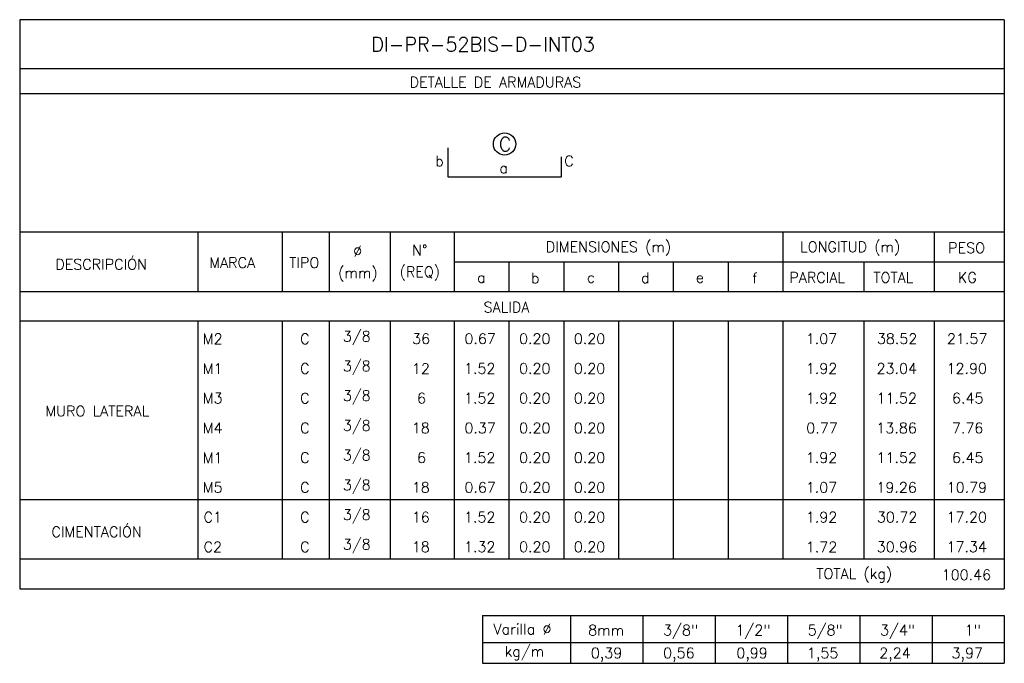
# Model space of a CAD drawing. Header units: metres. Extents: x -260 to 410, y 23 to 160.
# Tile 5 of 15: x -127 to -101, y 62 to 78. Entities that reach past the tile are written whole.
import ezdxf
from ezdxf.enums import TextEntityAlignment as Align

# ---------------------------------------------------------------- set-up
doc = ezdxf.new("R2010")
doc.units = ezdxf.units.M
for name, color, linetype in [('XREF-SE-CUADROS DE DESPIECE - HUAURA_PQT4$0$21', 3, 'Continuous'), ('XREF-SE-CUADROS DE DESPIECE - HUAURA_PQT4$0$21C', 3, 'Continuous'), ('XREF-SE-CUADROS DE DESPIECE - HUAURA_PQT4$0$23', 2, 'Continuous'), ('XREF-SE-CUADROS DE DESPIECE - HUAURA_PQT4$0$S-ANNO-TEXT', 7, 'Continuous'), ('XREF-SE-CUADROS DE DESPIECE - HUAURA_PQT4$0$S-LNWK-0006', 1, 'Continuous')]:
    doc.layers.add(name, color=color, linetype=linetype)
doc.styles.add('XREF-SE-CUADROS DE DESPIECE - HUAURA_PQT4$0$TEGEPSA 100', font='romans.shx')

# ---------------------------------------------------------------- blocks, each defined once
blk = doc.blocks.new('XREF-SE-CUADROS DE DESPIECE - HUAURA_PQT4')
at = {"layer": 'XREF-SE-CUADROS DE DESPIECE - HUAURA_PQT4$0$21'}
for p, q in [((-122.047, 72.91), (-122.047, 71.379)), ((-119.881, 72.91), (-119.881, 71.379)), ((-118.668, 72.91), (-118.668, 71.379)), ((-117.098, 72.91), (-117.098, 71.379)), ((-115.449, 72.91), (-115.449, 71.379)), ((-106.982, 72.91), (-106.982, 71.379)), ((-103.086, 72.91), (-103.086, 71.379)), ((-115.449, 72.14), (-101.278, 72.14)), ((-114.037, 72.14), (-114.037, 71.379)), ((-112.626, 72.14), (-112.626, 71.379)), ((-111.215, 72.14), (-111.215, 71.379)), ((-109.804, 72.14), (-109.804, 71.379)), ((-108.393, 72.14), (-108.393, 71.379)), ((-104.895, 72.14), (-104.895, 71.379)), ((-126.637, 71.379), (-101.278, 71.379)), ((-126.637, 70.617), (-101.278, 70.617)), ((-122.047, 70.617), (-122.047, 64.488)), ((-119.881, 70.617), (-119.881, 64.488)), ((-118.668, 70.617), (-118.668, 64.488)), ((-117.098, 70.617), (-117.098, 64.488)), ((-115.449, 70.617), (-115.449, 64.488)), ((-114.037, 70.617), (-114.037, 64.488)), ((-112.626, 70.617), (-112.626, 64.488)), ((-111.215, 70.617), (-111.215, 64.488)), ((-109.804, 70.617), (-109.804, 64.488)), ((-108.393, 70.617), (-108.393, 64.488)), ((-106.982, 70.617), (-106.982, 64.488)), ((-104.895, 70.617), (-104.895, 64.488)), ((-103.086, 70.617), (-103.086, 64.488)), ((-126.637, 66.02), (-101.278, 66.02)), ((-126.637, 64.488), (-101.278, 64.488)), ((-112.454, 63.024), (-112.454, 61.796)), ((-110.591, 63.024), (-110.591, 61.796)), ((-108.728, 63.024), (-108.728, 61.796)), ((-106.866, 63.024), (-106.866, 61.796)), ((-105.003, 63.024), (-105.003, 61.796)), ((-103.14, 63.024), (-103.14, 61.796)), ((-114.719, 62.336), (-101.278, 62.336))]:
    blk.add_line(p, q, dxfattribs=at)
at = {"layer": 'XREF-SE-CUADROS DE DESPIECE - HUAURA_PQT4$0$21C'}
blk.add_circle((-114.148, 75.177), 0.288, dxfattribs=at)
at = {"layer": 'XREF-SE-CUADROS DE DESPIECE - HUAURA_PQT4$0$23'}
for p, q in [((-126.637, 78.38), (-126.637, 63.713)), ((-101.278, 78.38), (-101.278, 63.713)), ((-126.637, 72.91), (-101.278, 72.91)), ((-126.637, 63.713), (-101.278, 63.713)), ((-114.719, 63.024), (-114.719, 61.796)), ((-114.719, 63.024), (-101.278, 63.024)), ((-114.719, 63.024), (-114.719, 61.796)), ((-101.278, 63.024), (-101.278, 61.796)), ((-114.719, 61.796), (-101.278, 61.796))]:
    blk.add_line(p, q, dxfattribs=at)
for points in [[(-101.278, 78.38), (-126.637, 78.38)], [(-101.278, 77.11), (-126.637, 77.11)], [(-101.278, 76.474), (-126.637, 76.474)]]:
    blk.add_lwpolyline(points, dxfattribs=at)
at = {"layer": 'XREF-SE-CUADROS DE DESPIECE - HUAURA_PQT4$0$S-LNWK-0006'}
blk.add_lwpolyline([(-112.69, 74.848), (-112.69, 74.338, -0.414214), (-112.703, 74.325), (-115.599, 74.325), (-115.599, 75.076)], format="xyb", dxfattribs=at)
at = {"style": 'XREF-SE-CUADROS DE DESPIECE - HUAURA_PQT4$0$TEGEPSA 100'}
for s, p in [('Ø', (-118.049, 72.28)), ('N°', (-116.528, 72.307)), ('DIMENSIONES (m)', (-113.086, 72.394)), ('LONGITUD (m)', (-106.538, 72.394)), ('PESO', (-102.723, 72.367)), ('DESCRIPCIÓN', (-125.72, 71.94)), ('MARCA', (-121.754, 71.986)), ('TIPO', (-119.695, 71.986)), ('(mm)', (-118.435, 71.721)), ('(REQ)', (-116.852, 71.748)), ('a', (-114.856, 71.603)), ('b', (-113.47, 71.591)), ('c', (-112.029, 71.603)), ('d', (-110.634, 71.592)), ('e', (-109.222, 71.603)), ('f', (-107.771, 71.589)), ('PARCIAL', (-106.814, 71.601)), ('TOTAL', (-104.65, 71.601)), ('KG', (-102.473, 71.601)), ('M2', (-121.92, 70.021)), ('C', (-119.413, 70.023)), (' 3/8', (-118.5, 70.088)), ('36', (-116.53, 70.024)), ('0.67', (-115.184, 70.024)), ('0.20', (-113.776, 70.024)), ('0.20', (-112.365, 70.024)), ('1.07', (-106.392, 70.024)), ('38.52', (-104.56, 70.024)), ('21.57', (-102.755, 70.024)), ('M1', (-121.92, 69.255)), ('C', (-119.413, 69.257)), (' 3/8', (-118.5, 69.322)), ('12', (-116.535, 69.253)), ('1.52', (-115.194, 69.258)), ('0.20', (-113.776, 69.258)), ('0.20', (-112.365, 69.258)), ('1.92', (-106.39, 69.258)), ('23.04', (-104.568, 69.258)), ('12.90', (-102.766, 69.258)), ('M3', (-121.92, 68.492)), ('C', (-119.413, 68.491)), (' 3/8', (-118.5, 68.556)), ('6', (-116.403, 68.492)), ('1.52', (-115.194, 68.492)), ('0.20', (-113.776, 68.492)), ('0.20', (-112.365, 68.492)), ('1.92', (-106.39, 68.492)), ('11.52', (-104.569, 68.492)), ('6.45', (-102.624, 68.492)), ('MURO LATERAL', (-125.975, 68.16)), ('M4', (-121.92, 67.723)), ('C', (-119.413, 67.725)), (' 3/8', (-118.5, 67.79)), ('18', (-116.538, 67.726)), ('0.37', (-115.184, 67.726)), ('0.20', (-113.776, 67.726)), ('0.20', (-112.365, 67.726)), ('0.77', (-106.379, 67.726)), ('13.86', (-104.573, 67.726)), ('7.76', (-102.628, 67.726)), ('M1', (-121.92, 66.956)), ('C', (-119.413, 66.959)), (' 3/8', (-118.5, 67.024)), ('6', (-116.403, 66.96)), ('1.52', (-115.194, 66.96)), ('0.20', (-113.776, 66.96)), ('0.20', (-112.365, 66.96)), ('1.92', (-106.39, 66.96)), ('11.52', (-104.569, 66.96)), ('6.45', (-102.624, 66.96)), ('M5', (-121.92, 66.193)), ('C', (-119.413, 66.193)), (' 3/8', (-118.5, 66.257)), ('18', (-116.538, 66.193)), ('0.67', (-115.184, 66.193)), ('0.20', (-113.776, 66.193)), ('0.20', (-112.365, 66.193)), ('1.07', (-106.392, 66.193)), ('19.26', (-104.573, 66.193)), ('10.79', (-102.762, 66.193)), ('C1', (-121.902, 65.427)), ('C', (-119.413, 65.427)), (' 3/8', (-118.5, 65.491)), ('16', (-116.539, 65.427)), ('1.52', (-115.194, 65.427)), ('0.20', (-113.776, 65.427)), ('0.20', (-112.365, 65.427)), ('1.92', (-106.39, 65.427)), ('30.72', (-104.56, 65.427)), ('17.20', (-102.766, 65.427)), ('CIMENTACIÓN', (-125.819, 65.049)), ('C2', (-121.902, 64.66)), ('C', (-119.413, 64.66)), (' 3/8', (-118.5, 64.725)), ('18', (-116.538, 64.661)), ('1.32', (-115.194, 64.661)), ('0.20', (-113.776, 64.661)), ('0.20', (-112.365, 64.661)), ('1.72', (-106.39, 64.659)), ('30.96', (-104.564, 64.661)), ('17.34', (-102.767, 64.661))]:
    blk.add_text(s, height=0.27, dxfattribs=at).set_placement(p)
at = {"layer": 'XREF-SE-CUADROS DE DESPIECE - HUAURA_PQT4$0$23', "style": 'XREF-SE-CUADROS DE DESPIECE - HUAURA_PQT4$0$TEGEPSA 100'}
for s, p in [('SALIDA', (-114.689, 70.839)), ('TOTAL (kg)', (-106.12, 63.972)), ('100.46', (-102.891, 63.942))]:
    blk.add_text(s, height=0.27, dxfattribs=at).set_placement(p)
at = {"layer": 'XREF-SE-CUADROS DE DESPIECE - HUAURA_PQT4$0$S-ANNO-TEXT', "color": 4, "style": 'XREF-SE-CUADROS DE DESPIECE - HUAURA_PQT4$0$TEGEPSA 100'}
blk.add_text('DI-PR-52BIS-D-INT03', height=0.36233, dxfattribs=at).set_placement((-117.583, 77.564))
at = {"layer": 'XREF-SE-CUADROS DE DESPIECE - HUAURA_PQT4$0$S-ANNO-TEXT', "style": 'XREF-SE-CUADROS DE DESPIECE - HUAURA_PQT4$0$TEGEPSA 100'}
for s, height, p in [('DETALLE DE ARMADURAS', 0.27006, (-116.595, 76.635)), ('Varilla %%C', 0.27, (-114.435, 62.54)), ('8mm', 0.27, (-111.995, 62.515)), ('3/8"', 0.27, (-110.066, 62.515)), ('1/2"', 0.27, (-108.203, 62.515)), ('5/8"', 0.27, (-106.341, 62.515)), ('3/4"', 0.27, (-104.478, 62.515)), ('1"', 0.27, (-102.299, 62.515)), ('kg/m', 0.27, (-114.148, 61.97)), ('0,39', 0.27, (-111.927, 61.925)), ('0,56', 0.27, (-110.065, 61.925)), ('0,99', 0.27, (-108.18, 61.925)), ('1,55', 0.27, (-106.362, 61.925)), ('2,24', 0.27, (-104.499, 61.925)), ('3,97', 0.27, (-102.637, 61.925))]:
    blk.add_text(s, height=height, dxfattribs=at).set_placement(p)
for s, height, p in [('C', 0.362, (-114.134, 74.995)), ('a', 0.27, (-114.17, 74.424))]:
    blk.add_text(s, height=height, dxfattribs=at).set_placement(p, align=Align.CENTER)
for s, p in [('b', (-115.715, 74.604)), ('C', (-112.368, 74.604))]:
    blk.add_text(s, height=0.27, dxfattribs=at).set_placement(p, align=Align.RIGHT)

msp = doc.modelspace()

# ---------------------------------------------------------------- block references
msp.add_blockref('XREF-SE-CUADROS DE DESPIECE - HUAURA_PQT4', (0, 0))

doc.saveas('drawing.dxf')
